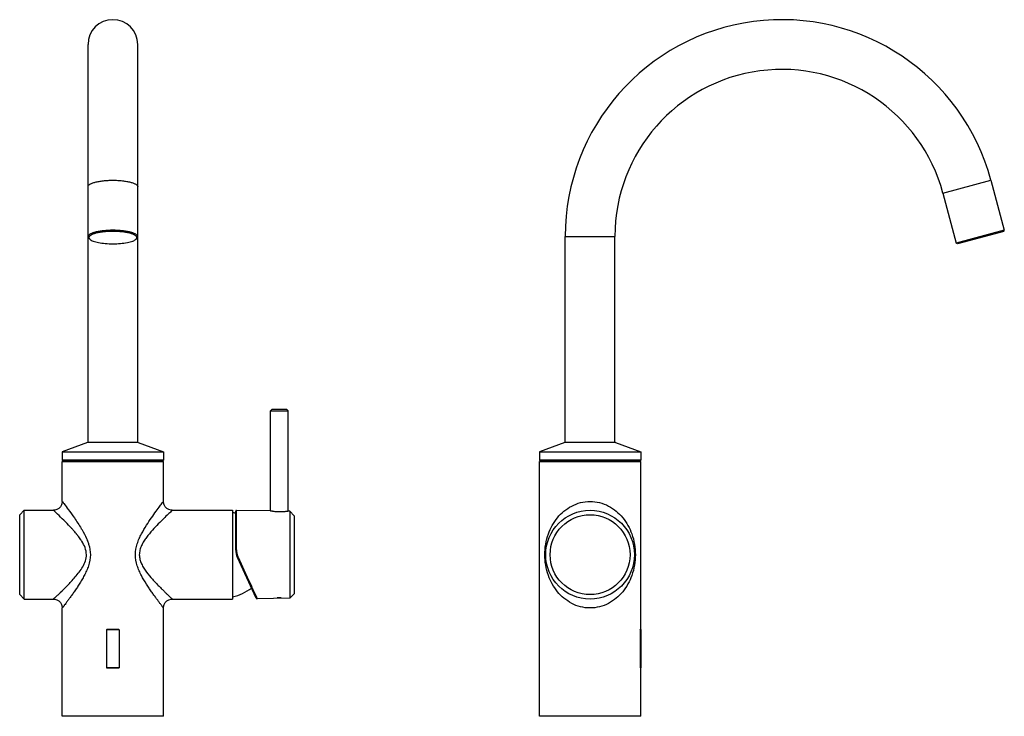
# Model space of a CAD drawing. Header units: millimetres. Extents: x 157 to 733, y 44 to 809.
# Tile 2 of 2: x 178 to 733, y 416 to 809. Entities that reach past the tile are written whole.
import ezdxf

# ---------------------------------------------------------------- set-up
doc = ezdxf.new("R2010")
doc.units = ezdxf.units.MM
doc.header["$LTSCALE"] = 65.395
doc.layers.get('0').update_dxf_attribs({"linetype": 'CONTINUOUS'})

msp = doc.modelspace()

# ---------------------------------------------------------------- linework, layer by layer
at = {"color": 7, "linetype": 'CONTINUOUS'}
for p, q in [((216.73, 570.6), (216.73, 794.7)), ((244.73, 570.6), (244.73, 794.7)), ((725.47, 718.29), (733.02, 690.11)), ((698.43, 711.04), (705.98, 682.86)), ((733.02, 690.11), (705.98, 682.86)), ((732.67, 689.49), (706.59, 682.51)), ((732.67, 689.49), (733.02, 690.11)), ((217.73, 685.06), (217.24, 685.51)), ((243.74, 685.06), (244.22, 685.51)), ((485.63, 570.6), (485.63, 686.71)), ((513.63, 570.6), (513.63, 686.71)), ((706.59, 682.51), (705.98, 682.86)), ((320.48, 589.39), (319.48, 588.39)), ((319.48, 588.39), (329.48, 588.39)), ((319.48, 532.07), (319.48, 588.39)), ((320.48, 589.39), (328.48, 589.39)), ((328.48, 589.39), (329.48, 588.39)), ((329.48, 531.89), (329.48, 588.39)), ((216.48, 570.6), (202.23, 565.41)), ((244.98, 570.6), (216.48, 570.6)), ((244.98, 570.6), (259.23, 565.41)), ((485.38, 570.6), (471.13, 565.41)), ((513.88, 570.6), (485.38, 570.6)), ((513.88, 570.6), (528.13, 565.41)), ((202.23, 565.41), (202.23, 560.71)), ((202.23, 565.41), (259.23, 565.41)), ((258.93, 560.41), (202.53, 560.41)), ((202.73, 560.41), (202.73, 559.91)), ((258.73, 560.41), (258.73, 559.91)), ((259.23, 565.41), (259.23, 560.71)), ((471.13, 565.41), (471.13, 560.71)), ((471.13, 565.41), (528.13, 565.41)), ((527.83, 560.41), (471.43, 560.41)), ((471.63, 560.41), (471.63, 559.91)), ((527.63, 560.41), (527.63, 559.91)), ((528.13, 565.41), (528.13, 560.71)), ((202.23, 537.41), (202.23, 559.91)), ((202.23, 559.91), (259.23, 559.91)), ((259.23, 537.41), (259.23, 559.91)), ((471.13, 416.41), (471.13, 559.91)), ((471.13, 559.91), (528.13, 559.91)), ((528.13, 465.32), (528.13, 559.91)), ((178.23, 529.91), (180.73, 532.41)), ((178.23, 484.91), (178.23, 529.91)), ((180.73, 482.41), (180.73, 532.41)), ((180.73, 532.41), (197.24, 532.41)), ((264.23, 532.41), (298.23, 532.41)), ((298.23, 532.41), (298.23, 482.41)), ((299.93, 510.03), (299.93, 531.9)), ((319.48, 532.07), (300.44, 532.4)), ((330.43, 531.88), (329.48, 531.89)), ((332.93, 529.38), (330.43, 531.88)), ((330.43, 531.88), (330.43, 482.94)), ((332.93, 529.38), (332.93, 485.44)), ((311.54, 482.91), (300.87, 505.8)), ((178.23, 484.91), (180.73, 482.41)), ((330.43, 482.94), (311.96, 482.62)), ((323.3, 482.82), (323.22, 483.05)), ((325.5, 483.05), (325.43, 482.86)), ((332.93, 485.44), (330.43, 482.94)), ((180.73, 482.41), (197.24, 482.41)), ((202.23, 416.41), (202.23, 477.41)), ((259.23, 416.41), (259.23, 477.41)), ((264.23, 482.41), (298.23, 482.41)), ((227.19, 465.16), (227.19, 443.77)), ((233.8, 465.21), (227.66, 465.21)), ((234.27, 465.17), (234.27, 443.77)), ((527.91, 465.16), (527.91, 443.77)), ((528.16, 465.21), (527.97, 465.21)), ((528.16, 465.21), (528.16, 443.72)), ((227.66, 443.72), (233.8, 443.72)), ((527.97, 443.72), (528.16, 443.72)), ((528.16, 443.72), (528.13, 443.62)), ((528.13, 416.41), (528.13, 443.62)), ((259.23, 416.41), (202.23, 416.41)), ((528.13, 416.41), (471.13, 416.41))]:
    msp.add_line(p, q, dxfattribs=at)
at = {"color": 9, "linetype": 'CONTINUOUS'}
for p, q in [((698.43, 711.04), (725.47, 718.29)), ((485.63, 686.71), (513.63, 686.71)), ((259.23, 560.71), (202.23, 560.71)), ((528.13, 560.71), (471.13, 560.71)), ((300.44, 510.08), (300.44, 532.4)), ((207.76, 521.98), (207.67, 522.08)), ((213.13, 521.75), (213.16, 521.71)), ((211.14, 518), (211.08, 518.08)), ((213.25, 515.02), (213.22, 515.07)), ((301.33, 505.98), (306.31, 495.09)), ((306.31, 495.09), (306.36, 494.99)), ((306.36, 494.99), (306.46, 494.75)), ((306.46, 494.75), (306.49, 494.69)), ((306.49, 494.69), (308.78, 489.67)), ((308.78, 489.67), (308.96, 489.28)), ((308.96, 489.28), (309.11, 488.97)), ((309.11, 488.97), (309.23, 488.71)), ((309.23, 488.71), (309.38, 488.37)), ((309.38, 488.37), (309.62, 487.85)), ((309.62, 487.85), (311.64, 483.41)), ((311.64, 483.41), (311.96, 482.71)), ((311.96, 482.71), (312, 482.62)), ((325.5, 483.05), (323.22, 483.05))]:
    msp.add_line(p, q, dxfattribs=at)
at = {"color": 7, "linetype": 'CONTINUOUS'}
for points in [[(202.23, 537.41), (202.19, 536.73), (201.85, 535.5), (201.21, 534.38), (200.29, 533.46), (199.17, 532.81), (197.95, 532.46), (197.23, 532.41)], [(264.23, 532.41), (263.52, 532.46), (262.29, 532.81), (261.17, 533.46), (260.26, 534.38), (259.61, 535.5), (259.28, 536.73), (259.23, 537.41)], [(311.54, 482.91), (311.68, 482.73), (311.88, 482.63), (311.97, 482.63)], [(197.23, 482.41), (197.95, 482.36), (199.18, 482.01), (200.29, 481.36), (201.21, 480.44), (201.85, 479.32), (202.19, 478.09), (202.23, 477.41)], [(259.23, 477.41), (259.28, 478.09), (259.61, 479.32), (260.26, 480.44), (261.17, 481.36), (262.29, 482.01), (263.52, 482.36), (264.23, 482.41)]]:
    msp.add_lwpolyline(points, dxfattribs=at)
for radius in [25, 22.5]:
    msp.add_circle((499.63, 507.41), radius, dxfattribs=at)
for centre, radius, start, end in [((230.73, 794.71), 14, 0, 180), ((607.63, 686.71), 122, 15, 180), ((607.63, 686.71), 94, 15, 180), ((202.53, 560.71), 0.3, 180, 270), ((258.93, 560.71), 0.3, 270, 360), ((471.43, 560.71), 0.3, 180, 270), ((527.83, 560.71), 0.3, 270, 360), ((290.61, 501.11), 31, 72.4524, 75.7628), ((300.43, 531.9), 0.5, 89, 180), ((309.93, 510.03), 10, 180, 205), ((290.61, 513.71), 31, 284.2372, 306.0985), ((527.96, 465.21), 0.2, 16.1776, 32.3194)]:
    msp.add_arc(centre, radius, start, end, dxfattribs=at)
at = {"color": 9, "linetype": 'CONTINUOUS'}
for centre, radius, start, end in [((141.12, 461.06), 90.29, 42.5157, 42.6511), ((147.07, 466.49), 82.23, 41.7347, 42.4338), ((148.17, 483.56), 75.36, 30.4539, 30.8594), ((158.51, 476.6), 66.96, 39.6116, 41.7916), ((163.49, 480.76), 60.48, 39.3817, 39.5906), ((164.19, 481.33), 59.57, 39.2361, 39.3815), ((164.71, 481.75), 58.91, 39.1108, 39.2361), ((165.54, 482.43), 57.83, 38.7793, 39.1114), ((166.73, 483.38), 56.31, 38.4196, 38.7794), ((169.1, 485.26), 53.29, 38.0151, 38.4216), ((172.17, 487.66), 49.39, 37.7365, 37.9073), ((188.81, 499.67), 28.86, 32.2462, 32.5084), ((187.76, 503.88), 30.81, 21.4396, 21.8281), ((310.32, 510.09), 9.88, 180.041, 190.4446), ((310.43, 510.1), 9.99, 190.4251, 192.2821), ((310.42, 510.1), 9.98, 192.2817, 194.7766), ((310.39, 510.09), 9.95, 194.7772, 195.6476), ((310.3, 510.07), 9.85, 195.6386, 201.5423), ((310.1, 509.99), 9.64, 201.5513, 204.5543), ((29.27, 664.21), 247.51, 313.8048, 313.9723), ((227.66, 463.02), 2.2, 89.9544, 102.3193), ((229.19, 465.21), 1.53, 177.8171, 179.8845), ((232.27, 465.21), 1.53, 0.1156, 2.1825), ((233.81, 462.97), 2.25, 77.982, 90.0693), ((227.66, 445.97), 2.25, 257.9819, 270.0692), ((229.19, 443.72), 1.53, 180.1156, 182.1827), ((233.81, 445.92), 2.2, 269.9544, 282.32), ((232.27, 443.72), 1.53, 357.8175, 359.8845)]:
    msp.add_arc(centre, radius, start, end, dxfattribs=at)
for points, knots in [([(216.73, 714.66), (216.73, 715.25), (217.49, 715.91), (218.41, 716.39), (219.42, 716.82), (220.94, 717.28), (223.04, 717.72), (225.44, 718.04), (228.03, 718.24), (229.82, 718.29), (230.73, 718.29)], [0, 0, 0, 0, 0.116649, 0.161312, 0.21263, 0.334399, 0.479065, 0.642041, 0.817768, 1, 1, 1, 1]), ([(230.73, 718.29), (231.64, 718.29), (233.43, 718.24), (236.03, 718.04), (238.42, 717.72), (240.53, 717.28), (242.05, 716.82), (243.06, 716.39), (243.97, 715.91), (244.73, 715.25), (244.73, 714.66)], [0, 0, 0, 0, 0.182232, 0.357959, 0.520935, 0.665601, 0.78737, 0.838688, 0.883351, 1, 1, 1, 1]), ([(202.23, 537.41), (202.55, 537), (203.68, 535.5), (205.99, 532.42), (209.28, 527.81), (211.66, 524.22), (212.86, 522.21)], [0, 0, 0, 0, 0.082544, 0.304749, 0.621969, 1, 1, 1, 1]), ([(243.41, 507.41), (243.41, 509.51), (244.01, 512.64), (245.52, 516.45), (247.23, 519.93), (249.55, 523.86), (252.38, 528.07), (254.94, 531.67), (257.02, 534.5), (258.41, 536.32), (259.06, 537.19), (259.23, 537.41)], [0, 0, 0, 0, 0.183381, 0.271835, 0.35756, 0.520336, 0.669437, 0.800258, 0.905517, 0.975294, 1, 1, 1, 1]), ([(474.11, 507.41), (474.11, 511.37), (475.37, 518.88), (479.89, 527.07), (484.8, 532.05), (489.19, 535.01), (494.21, 536.95), (497.82, 537.41), (499.63, 537.41)], [0, 0, 0, 0, 0.27307, 0.513247, 0.631965, 0.752301, 0.875324, 1, 1, 1, 1]), ([(499.63, 537.41), (501.44, 537.41), (505.05, 536.96), (510.07, 535.01), (514.46, 532.05), (519.37, 527.07), (523.89, 518.88), (525.15, 511.37), (525.15, 507.41)], [0, 0, 0, 0, 0.124902, 0.247694, 0.36814, 0.486821, 0.726964, 1, 1, 1, 1]), ([(207.53, 522.23), (205.24, 524.72), (201.8, 528.11), (198.3, 531.43), (197.23, 532.41)], [0, 0, 0, 0, 0.699572, 1, 1, 1, 1]), ([(264.23, 532.41), (264.03, 532.23), (263.27, 531.5), (261.64, 529.99), (259.2, 527.64), (256.2, 524.64), (252.89, 521.15), (250.15, 517.88), (248.14, 514.98), (246.82, 512.63), (245.89, 510.09), (245.64, 508.3), (245.64, 507.41)], [0, 0, 0, 0, 0.025967, 0.099224, 0.209336, 0.345323, 0.498675, 0.662649, 0.746859, 0.831541, 0.916066, 1, 1, 1, 1]), ([(213.16, 521.71), (213.45, 521.21), (214.63, 519.15), (215.7, 517.01), (216.37, 515.34)], [0, 0, 0, 0, 0.242456, 1, 1, 1, 1]), ([(213.15, 515.18), (213, 515.41), (212.39, 516.34), (211.73, 517.23), (211.23, 517.89)], [0, 0, 0, 0, 0.251359, 1, 1, 1, 1]), ([(215.83, 507.41), (215.83, 508.76), (215.25, 511.47), (213.97, 513.87), (213.25, 515.02)], [0, 0, 0, 0, 0.498011, 1, 1, 1, 1]), ([(216.44, 515.15), (216.68, 514.54), (217.57, 512.06), (218.05, 509.4), (218.05, 507.41)], [0, 0, 0, 0, 0.244696, 1, 1, 1, 1]), ([(201.11, 486.08), (202.46, 487.38), (204.55, 489.45), (207.36, 492.38), (209.61, 494.9), (211.81, 497.62), (213.82, 500.57), (215.38, 503.82), (215.83, 506.22), (215.83, 507.41)], [0, 0, 0, 0, 0.211731, 0.333052, 0.461117, 0.593902, 0.729342, 0.865171, 1, 1, 1, 1]), ([(218.05, 507.41), (218.05, 505.31), (217.45, 502.18), (215.94, 498.37), (214.64, 495.71), (213.25, 493.23), (211.82, 490.88), (210.38, 488.69), (208.98, 486.63), (207.64, 484.72), (206.38, 482.97), (205.25, 481.42), (204.25, 480.09), (203.53, 479.12), (203.05, 478.48), (202.77, 478.11), (202.54, 477.82), (202.4, 477.63), (202.31, 477.52), (202.27, 477.45), (202.24, 477.43), (202.23, 477.41)], [0, 0, 0, 0, 0.183389, 0.271831, 0.357563, 0.440484, 0.520353, 0.596817, 0.669449, 0.737589, 0.800307, 0.856645, 0.905489, 0.945489, 0.961743, 0.975273, 0.985954, 0.993695, 0.996435, 0.998406, 1, 1, 1, 1]), ([(259.23, 477.41), (259.23, 477.41), (259.22, 477.44), (259.19, 477.45), (259.15, 477.52), (259.1, 477.59), (259.02, 477.68), (258.89, 477.85), (258.7, 478.11), (258.42, 478.48), (258.08, 478.93), (257.69, 479.44), (257.08, 480.26), (256.22, 481.42), (255.08, 482.97), (253.82, 484.72), (252.48, 486.63), (251.08, 488.69), (249.13, 491.69), (247.22, 494.89), (245.52, 498.37), (244.01, 502.18), (243.41, 505.31), (243.41, 507.41)], [0, 0, 0, 0, 0.0004, 0.001592, 0.003565, 0.006306, 0.009805, 0.014051, 0.024737, 0.038271, 0.054527, 0.073337, 0.094529, 0.143374, 0.199715, 0.262439, 0.33059, 0.403241, 0.479711, 0.642426, 0.728174, 0.816626, 1, 1, 1, 1]), ([(245.64, 507.41), (245.64, 506.52), (245.89, 504.73), (246.82, 502.2), (248.14, 499.84), (250.15, 496.94), (252.38, 494.28), (254.66, 491.8), (256.3, 490.09), (257.88, 488.5), (259.35, 487.05), (260.69, 485.75), (261.71, 484.78), (262.42, 484.1), (262.88, 483.68), (263.27, 483.3), (263.6, 483), (263.86, 482.75), (264.04, 482.59), (264.14, 482.5), (264.19, 482.45), (264.22, 482.43), (264.23, 482.41), (264.23, 482.41)], [0, 0, 0, 0, 0.083936, 0.168453, 0.253127, 0.337338, 0.501285, 0.57964, 0.654613, 0.725316, 0.790664, 0.849547, 0.900709, 0.922938, 0.942683, 0.959758, 0.973981, 0.985214, 0.99336, 0.996244, 0.998321, 0.999577, 1, 1, 1, 1]), ([(300.44, 510.08), (300.38, 510.08), (300.26, 510.08), (300.09, 510.07), (300.01, 510.05), (299.93, 510.04), (299.93, 510.03)], [0, 0, 0, 0, 0.376188, 0.697453, 0.913577, 1, 1, 1, 1]), ([(300.87, 505.8), (300.87, 505.8), (300.89, 505.8), (300.93, 505.81), (301.03, 505.85), (301.17, 505.91), (301.27, 505.96), (301.33, 505.98)], [0, 0, 0, 0, 0.022776, 0.080838, 0.295879, 0.61887, 1, 1, 1, 1]), ([(499.63, 477.41), (497.82, 477.41), (494.21, 477.87), (489.19, 479.81), (484.8, 482.77), (479.89, 487.75), (475.37, 495.94), (474.11, 503.45), (474.11, 507.41)], [0, 0, 0, 0, 0.124814, 0.247712, 0.368097, 0.486804, 0.726913, 1, 1, 1, 1]), ([(525.15, 507.41), (525.15, 503.45), (523.89, 495.94), (519.36, 487.75), (514.46, 482.77), (510.07, 479.81), (505.05, 477.87), (501.44, 477.41), (499.63, 477.41)], [0, 0, 0, 0, 0.273048, 0.513213, 0.631897, 0.752337, 0.875139, 1, 1, 1, 1]), ([(197.23, 482.41), (197.23, 482.42), (197.26, 482.43), (197.3, 482.47), (197.37, 482.54), (197.47, 482.63), (197.6, 482.75), (197.82, 482.96), (198.17, 483.28), (198.65, 483.74), (199.23, 484.28), (199.88, 484.9), (200.35, 485.35), (200.59, 485.58)], [0, 0, 0, 0, 0.004359, 0.017302, 0.038677, 0.068334, 0.106121, 0.151888, 0.266753, 0.41133, 0.583315, 0.780331, 1, 1, 1, 1]), ([(527.97, 465.21), (527.97, 465.21), (527.94, 465.21), (527.92, 465.18), (527.91, 465.16)], [0, 0, 0, 0, 0.184461, 1, 1, 1, 1]), ([(527.91, 443.77), (527.91, 443.76), (527.93, 443.74), (527.95, 443.72), (527.97, 443.72)], [0, 0, 0, 0, 0.333743, 1, 1, 1, 1])]:
    msp.add_open_spline(points, degree=3, knots=knots, dxfattribs=at)
at = {"color": 7, "linetype": 'CONTINUOUS'}
for points, knots in [([(230.73, 690.11), (229.82, 690.11), (228.03, 690.06), (225.44, 689.86), (223.04, 689.54), (220.94, 689.1), (219.42, 688.64), (218.41, 688.21), (217.49, 687.73), (216.73, 687.07), (216.73, 686.48)], [0, 0, 0, 0, 0.182232, 0.357959, 0.520935, 0.665601, 0.78737, 0.838688, 0.883351, 1, 1, 1, 1]), ([(230.73, 689.49), (229.8, 689.49), (227.96, 689.45), (225.31, 689.23), (222.9, 688.88), (220.82, 688.41), (219.16, 687.84), (218.09, 687.28), (217.53, 686.76), (217.29, 686.39), (217.2, 686), (217.26, 685.75), (217.31, 685.64)], [0, 0, 0, 0, 0.188542, 0.369414, 0.535358, 0.679966, 0.798216, 0.887376, 0.921518, 0.949957, 0.974979, 1, 1, 1, 1]), ([(244.73, 686.48), (244.73, 687.07), (243.97, 687.73), (243.06, 688.21), (242.05, 688.64), (240.53, 689.1), (238.42, 689.54), (236.03, 689.86), (233.43, 690.06), (231.64, 690.11), (230.73, 690.11)], [0, 0, 0, 0, 0.116649, 0.161312, 0.21263, 0.334399, 0.479065, 0.642041, 0.817768, 1, 1, 1, 1]), ([(244.16, 685.64), (244.2, 685.75), (244.26, 686), (244.17, 686.39), (243.93, 686.76), (243.38, 687.28), (242.3, 687.84), (240.65, 688.41), (238.57, 688.88), (236.15, 689.23), (233.5, 689.45), (231.67, 689.49), (230.73, 689.49)], [0, 0, 0, 0, 0.025021, 0.050043, 0.078482, 0.112623, 0.201783, 0.320032, 0.46464, 0.630584, 0.811457, 1, 1, 1, 1]), ([(216.73, 686.48), (216.73, 686.31), (216.84, 685.94), (217.09, 685.65), (217.24, 685.51)], [0, 0, 0, 0, 0.451618, 1, 1, 1, 1]), ([(217.31, 685.64), (217.33, 685.59), (217.43, 685.37), (217.59, 685.19), (217.73, 685.06)], [0, 0, 0, 0, 0.225498, 1, 1, 1, 1]), ([(217.73, 685.06), (217.95, 684.85), (218.55, 684.46), (220.14, 683.76), (222.81, 683.1), (226.56, 682.62), (229.29, 682.51), (230.73, 682.51)], [0, 0, 0, 0, 0.068854, 0.157178, 0.388996, 0.678907, 1, 1, 1, 1]), ([(230.73, 682.51), (232.17, 682.51), (234.91, 682.62), (238.65, 683.1), (241.32, 683.76), (242.92, 684.46), (243.51, 684.85), (243.74, 685.06)], [0, 0, 0, 0, 0.321093, 0.611004, 0.842822, 0.931146, 1, 1, 1, 1]), ([(243.74, 685.06), (243.79, 685.11), (243.95, 685.28), (244.09, 685.48), (244.16, 685.64)], [0, 0, 0, 0, 0.27847, 1, 1, 1, 1]), ([(244.22, 685.51), (244.37, 685.65), (244.62, 685.94), (244.73, 686.31), (244.73, 686.48)], [0, 0, 0, 0, 0.548382, 1, 1, 1, 1]), ([(324.48, 531.47), (323.84, 531.48), (322.91, 531.53), (321.74, 531.67), (320.99, 531.78), (320.38, 531.89), (319.92, 531.97), (319.64, 532.04), (319.51, 532.06), (319.48, 532.07)], [0, 0, 0, 0, 0.380623, 0.552765, 0.704157, 0.829052, 0.922472, 0.980368, 1, 1, 1, 1]), ([(329.48, 531.89), (329.45, 531.88), (329.32, 531.87), (329.04, 531.81), (328.59, 531.74), (327.97, 531.65), (327.23, 531.57), (326.05, 531.48), (325.12, 531.46), (324.48, 531.47)], [0, 0, 0, 0, 0.019514, 0.077114, 0.170198, 0.294876, 0.446281, 0.618654, 1, 1, 1, 1]), ([(323.22, 483.05), (323.26, 483.06), (323.35, 483.06), (323.54, 483.08), (323.89, 483.09), (324.3, 483.09), (324.7, 483.09), (324.99, 483.08), (325.22, 483.07), (325.39, 483.06), (325.47, 483.06), (325.5, 483.05)], [0, 0, 0, 0, 0.055307, 0.119205, 0.250938, 0.517623, 0.648799, 0.776213, 0.897447, 0.954086, 1, 1, 1, 1]), ([(227.7, 465.27), (228.2, 465.3), (229.22, 465.31), (230.75, 465.32), (232.28, 465.31), (233.3, 465.3), (233.8, 465.27)], [0, 0, 0, 0, 0.249647, 0.500017, 0.750379, 1, 1, 1, 1]), ([(233.8, 465.27), (233.88, 465.26), (234.04, 465.25), (234.19, 465.21), (234.26, 465.17)], [0, 0, 0, 0, 0.500971, 1, 1, 1, 1]), ([(527.91, 465.17), (527.91, 465.18), (527.92, 465.22), (527.95, 465.26), (527.97, 465.27)], [0, 0, 0, 0, 0.41685, 1, 1, 1, 1]), ([(527.97, 465.27), (527.99, 465.28), (528.04, 465.3), (528.1, 465.31), (528.13, 465.32)], [0, 0, 0, 0, 0.444829, 1, 1, 1, 1]), ([(227.66, 443.67), (227.58, 443.67), (227.43, 443.69), (227.27, 443.73), (227.2, 443.77)], [0, 0, 0, 0, 0.501041, 1, 1, 1, 1]), ([(233.77, 443.66), (233.26, 443.64), (232.24, 443.62), (230.71, 443.61), (229.19, 443.62), (228.17, 443.64), (227.66, 443.67)], [0, 0, 0, 0, 0.249647, 0.500017, 0.750379, 1, 1, 1, 1]), ([(527.96, 443.67), (527.96, 443.67), (527.93, 443.69), (527.92, 443.73), (527.91, 443.77)], [0, 0, 0, 0, 0.140931, 1, 1, 1, 1]), ([(528.13, 443.62), (528.12, 443.62), (528.06, 443.64), (528.01, 443.65), (527.97, 443.66)], [0, 0, 0, 0, 0.246092, 1, 1, 1, 1])]:
    msp.add_open_spline(points, degree=3, knots=knots, dxfattribs=at)
for points in [[(227.21, 465.17), (227.35, 465.25), (227.53, 465.26), (227.7, 465.27)], [(234.26, 443.77), (234.11, 443.68), (233.93, 443.67), (233.77, 443.66)]]:
    msp.add_open_spline(points, degree=3, dxfattribs=at)
at = {"color": 9, "linetype": 'CONTINUOUS'}
for points in [[(527.96, 465.27), (527.97, 465.25), (527.97, 465.23), (527.97, 465.21)], [(527.96, 443.67), (527.97, 443.68), (527.97, 443.7), (527.97, 443.72)]]:
    msp.add_open_spline(points, degree=3, dxfattribs=at)

doc.saveas('drawing.dxf')
